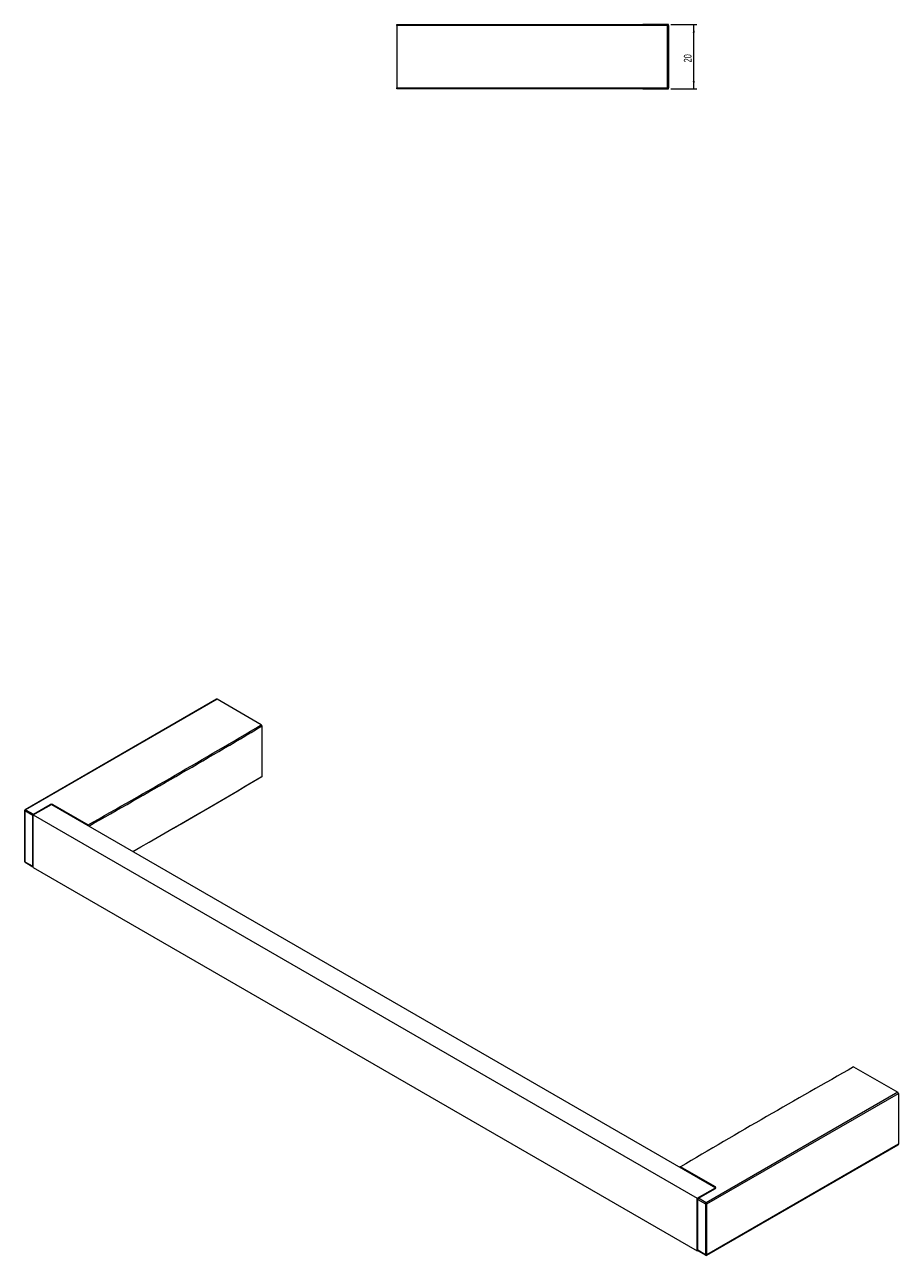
# Model space of a CAD drawing. Header units: millimetres. Extents: x -414 to 273, y -10 to 373.
# Tile 2 of 2: x 1 to 273, y -10 to 373. Entities that reach past the tile are written whole.
import ezdxf

# ---------------------------------------------------------------- set-up
doc = ezdxf.new("R2010")
doc.units = ezdxf.units.MM
doc.styles.add('SLDTEXTSTYLE0', font='TXT', dxfattribs={"width": 0.605})
doc.dimstyles.new('SLDDIMSTYLE0', dxfattribs={"dimtxt": 2.311487, "dimasz": 2.5, "dimexe": 0, "dimexo": 0.0625, "dimgap": 0.577872, "dimtad": 2, "dimrnd": 1e-09, "dimzin": 12, "dimdsep": 46, "dimtxsty": 'SLDTEXTSTYLE0', "dimsah": 1, "dimcen": 0.09, "dimadec": 0, "dimazin": 0, "dimtfac": 1, "dimtofl": 0, "dimtmove": 0, "dimatfit": 3, "dimfxl": 1, "dimtolj": 1, "dimtzin": 12, "dimarcsym": 0})

# ---------------------------------------------------------------- blocks, each defined once
blk = doc.blocks.new('*D3')
at = {"color": 7, "linetype": 'Continuous', "lineweight": 0}
for p, q in [((201.93, 372.77), (210.06, 372.77)), ((209.06, 352.77), (209.06, 372.77)), ((201.93, 352.77), (210.06, 352.77))]:
    blk.add_line(p, q, dxfattribs=at)
for points in [[(209.06, 372.77), (208.75, 370.27), (209.37, 370.27)], [(209.06, 352.77), (209.37, 355.27), (208.75, 355.27)]]:
    blk.add_solid(points, dxfattribs=at)
at = {"color": 7, "linetype": 'Continuous', "lineweight": 0, "insert": (205.99, 361.01), "char_height": 2.381, "attachment_point": 1, "rotation": 90, "style": 'SLDTEXTSTYLE0'}
blk.add_mtext('20', dxfattribs=at)

msp = doc.modelspace()

# ---------------------------------------------------------------- linework, layer by layer
at = {"color": 7, "linetype": 'Continuous', "lineweight": 15}
for p, q in [((116.736, 372.766), (200.935, 372.766)), ((116.736, 372.466), (116.736, 372.766)), ((116.736, 372.466), (116.736, 353.069)), ((200.935, 372.466), (116.736, 372.466)), ((201.236, 372.767), (193.236, 372.767)), ((193.236, 372.767), (193.236, 372.766)), ((200.935, 372.766), (200.935, 372.466)), ((200.935, 353.069), (200.935, 372.466)), ((200.935, 372.466), (201.235, 372.466)), ((201.235, 372.466), (201.235, 353.069)), ((201.236, 352.767), (201.236, 372.767)), ((116.736, 353.069), (200.935, 353.069)), ((116.736, 352.769), (116.736, 353.069)), ((200.935, 352.769), (116.736, 352.769)), ((193.236, 352.769), (193.236, 352.767)), ((193.236, 352.767), (201.236, 352.767)), ((200.935, 353.069), (200.935, 352.769)), ((201.235, 353.069), (200.935, 353.069)), ((60.64, 162.977), (1.103, 128.606)), ((60.791, 162.961), (1.254, 128.591)), ((74.509, 154.959), (60.791, 162.961)), ((74.72, 154.592), (74.72, 138.92)), ((3.656, 126.959), (9.313, 130.225)), ((3.671, 127.196), (8.905, 130.218)), ((9.313, 130.225), (215.788, 11.029)), ((9.752, 130.217), (20.704, 123.894)), ((0.953, 128.347), (0.953, 112.508)), ((3.458, 126.828), (1.042, 128.224)), ((1.042, 128.224), (1.042, 112.385)), ((1.254, 128.591), (3.671, 127.196)), ((3.458, 111.019), (3.458, 126.828)), ((3.656, 110.629), (3.656, 126.959)), ((3.656, 126.959), (210.131, 7.764)), ((1.042, 112.385), (3.458, 111.019)), ((1.105, 112.247), (3.522, 110.881)), ((3.656, 110.629), (210.131, -8.567)), ((258.779, 48.582), (272.497, 40.746)), ((272.497, 40.746), (212.959, 6.376)), ((213.173, 6.008), (272.71, 40.378)), ((272.71, 40.378), (272.71, 24.54)), ((213.11, -9.968), (272.648, 24.402)), ((272.71, 24.54), (213.173, -9.83)), ((215.805, 11.265), (204.967, 17.521)), ((210.131, 7.764), (215.788, 11.029)), ((210.131, -8.567), (210.131, 7.764)), ((215.654, 10.793), (210.419, 7.771)), ((210.568, 7.757), (215.803, 10.779)), ((212.959, 6.376), (210.568, 7.757)), ((215.788, 11.029), (215.788, 10.957)), ((210.269, 7.511), (210.269, -8.298)), ((210.356, 7.389), (212.747, 6.009)), ((210.356, -8.42), (210.356, 7.389)), ((212.747, 6.009), (212.747, -9.83)), ((213.173, -9.83), (213.173, 6.008)), ((210.316, -8.46), (210.131, -8.567)), ((212.747, -9.83), (210.356, -8.42)), ((210.417, -8.557), (212.808, -9.966))]:
    msp.add_line(p, q, dxfattribs=at)
for centre, radius, start, end in [((200.935, 372.466), 0.3, 0, 90), ((200.935, 353.069), 0.3, 270, 0), ((60.703, 162.842), 0.148, 53.38339, 114.90509), ((1.253, 128.347), 0.3, 119.99731, 180), ((1.506, 128.2), 0.465, 122.87688, 177.12292), ((3.923, 126.805), 0.465, 122.87794, 177.12185), ((20.446, 123.505), 0.467, 2.52636, 56.4543), ((1.253, 112.508), 0.3, 180, 240.52231), ((3.669, 111.142), 0.3, 240.52231, 267.38221), ((272.25, 40.357), 0.461, 2.58849, 57.58462), ((272.56, 24.525), 0.151, 305.64917, 5.66174), ((204.968, 17.276), 0.3, 120.62929, 149.99384), ((204.88, 17.397), 0.152, 55.12653, 115.41906), ((210.569, 7.511), 0.3, 119.99731, 180), ((210.812, 7.371), 0.457, 122.33857, 177.66123), ((213.204, 5.99), 0.457, 122.33744, 177.66236), ((212.961, 6.417), 0.461, 242.41899, 297.40813), ((212.712, 5.987), 0.461, 2.58849, 57.58462), ((210.569, -8.298), 0.3, 180, 239.48307), ((212.961, -9.421), 0.461, 242.41899, 297.40813), ((212.96, -9.708), 0.3, 239.48307, 299.99731)]:
    msp.add_arc(centre, radius, start, end, dxfattribs=at)
at = {"color": 8, "linetype": 'Continuous', "lineweight": 15}
for centre, radius, start, end in [((8.677, 129.854), 0.43, 30.50788, 57.88566), ((9.984, 129.847), 0.436, 122.22596, 151.14615), ((1.1, 128.36), 0.148, 185.00913, 246.71191), ((1.166, 128.477), 0.144, 52.4152, 115.87327), ((3.66, 127.209), 0.43, 242.12092, 269.49404), ((3.442, 126.832), 0.43, 30.50788, 57.88566), ((20.937, 123.525), 0.436, 122.22459, 151.1446), ((1.096, 112.518), 0.144, 184.03477, 247.68628), ((1.185, 112.368), 0.145, 173.03685, 236.28625), ((3.602, 111.001), 0.145, 172.95012, 236.37748), ((3.66, 111.399), 0.43, 242.12092, 269.49404), ((205.192, 17.156), 0.43, 121.69661, 151.1274), ((210.481, 7.634), 0.15, 54.69164, 114.39761), ((216.031, 10.899), 0.43, 121.69815, 151.12901), ((215.716, 10.656), 0.15, 54.69164, 114.39761), ((210.418, 7.526), 0.15, 185.59635, 245.31874), ((210.418, -8.284), 0.15, 185.59635, 245.31874), ((210.505, -8.435), 0.15, 174.15191, 233.90016), ((212.897, -9.845), 0.15, 174.14893, 233.89875), ((213.023, -9.845), 0.151, 305.64917, 5.66174)]:
    msp.add_arc(centre, radius, start, end, dxfattribs=at)
at = {"color": 7, "linetype": 'Continuous', "lineweight": 15}
for centre, major_axis, ratio, start_param, end_param in [((-2055.971, 1366.35), (2974.94, -13.56), 0.5803029, 5.4877101, 5.51329), ((-2055.972, 1366.105), (2975.24, -13.56), 0.5803026, 5.4877098, 5.5132884), ((-2055.971, 1324.751), (2974.94, 13.419), 0.5742567, 5.4890283, 5.5080546), ((9.33, 129.97), (0.6, -0.003), 0.5803029, 0.7932793, 2.3588396), ((2335.165, -1168.6), (2974.94, 13.419), 0.5742567, 2.3407465, 2.3663264), ((215.378, 11.021), (0.6, 0.003), 0.5742567, 5.4951968, 7.0607572)]:
    msp.add_ellipse(centre, major_axis=major_axis, ratio=ratio, start_param=start_param, end_param=end_param, dxfattribs=at)
at = {"color": 8, "linetype": 'Continuous', "lineweight": 15}
msp.add_ellipse((-2055.972, 1324.997), major_axis=(2975.24, 13.419), ratio=0.574257, start_param=5.4889284, end_param=5.5080535, dxfattribs=at)
at = {"color": 7, "linetype": 'Continuous', "lineweight": 15}
for points, knots in [([(74.509, 154.959), (74.565, 154.926), (74.619, 154.868), (74.697, 154.733), (74.72, 154.657), (74.72, 154.592)], [0, 0, 0, 0, 0.5, 0.5, 1, 1, 1, 1]), ([(74.72, 138.92), (74.72, 138.855), (74.697, 138.805), (74.619, 138.76), (74.565, 138.765), (74.509, 138.797)], [0, 0, 0, 0, 0.5, 0.5, 1, 1, 1, 1]), ([(215.689, 10.819), (215.688, 10.817), (215.687, 10.815), (215.664, 10.799), (215.654, 10.793)], [0, 0, 0, 0, 0.5738389, 1, 1, 1, 1])]:
    msp.add_open_spline(points, degree=3, knots=knots, dxfattribs=at)

# ---------------------------------------------------------------- dimensions: what is measured, and where the dimension line sits
at = {"color": 7, "linetype": 'Continuous', "lineweight": 0}
dim = msp.add_linear_dim(base=(209.059, 372.766), p1=(200.935, 352.769), p2=(200.935, 372.766), angle=90, dimstyle='SLDDIMSTYLE0', dxfattribs=at)
dim.commit()
dim.dimension.update_dxf_attribs({"geometry": '*D3', "text_midpoint": (209.059, 362.767), "dimtype": 160})

doc.saveas('drawing.dxf')
